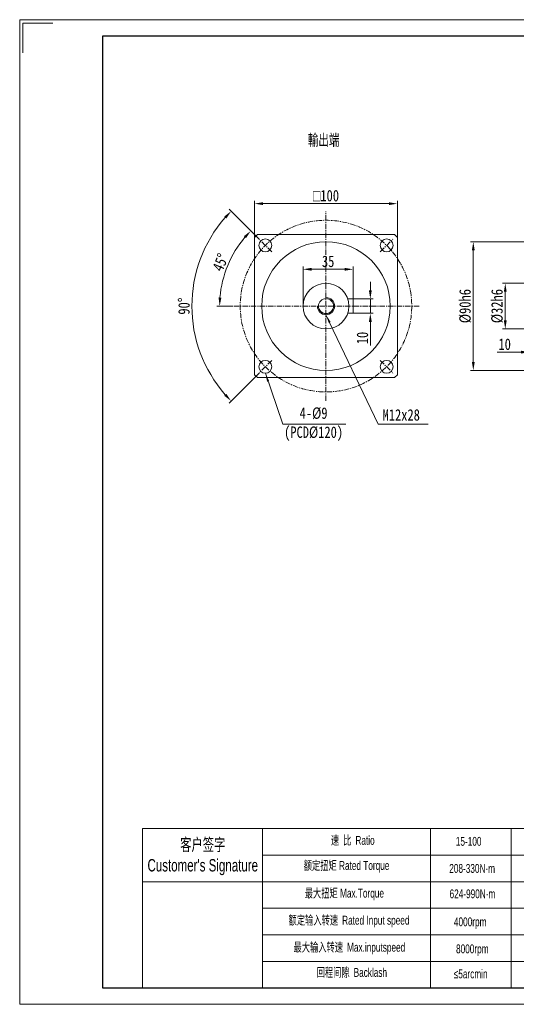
# Model space of a CAD drawing. Header units: millimetres. Extents: x 6092 to 7065, y -259 to 430.
# Tile 1 of 3: x 6092 to 6439, y -259 to 430. Entities that reach past the tile are written whole.
import ezdxf

# ---------------------------------------------------------------- set-up
doc = ezdxf.new("R2010")
doc.units = ezdxf.units.MM
doc.linetypes.add('CENTER', pattern=[2, 1.25, -0.25, 0.25, -0.25])
doc.layers.get('0').update_dxf_attribs({"lineweight": 0})
for name, color, linetype, lineweight in [('3中心线层', 1, 'CENTER', 18), ('7标注层', 4, 'Continuous', 18), ('CAXA0', 7, 'Continuous', 70), ('SLD-0', 7, 'Continuous', 18), ('图框_外框线', 7, 'Continuous', 18)]:
    doc.layers.add(name, color=color, linetype=linetype, lineweight=lineweight)
doc.styles.get("Standard").update_dxf_attribs({"font": 'txt', "width": 0.707})
doc.styles.add('TH_GBDIM', font='txt', dxfattribs={"width": 0.8})
doc.styles.add('标准', font='arial.ttf', dxfattribs={"width": 0.667})
doc.dimstyles.new('TH_GBDIM', dxfattribs={"dimtxt": 8, "dimasz": 6, "dimexe": 2, "dimexo": 0, "dimgap": 1.5, "dimtad": 1, "dimdec": 0, "dimzin": 0, "dimdsep": 46, "dimtxsty": 'TH_GBDIM', "dimcen": 2.5, "dimdle": 12, "dimclrd": 3, "dimclre": 3, "dimclrt": 3, "dimadec": 0, "dimazin": 0, "dimtfac": 0.714286, "dimtdec": 0, "dimtmove": 0, "dimatfit": 3, "dimfxl": 1, "dimtolj": 1, "dimarcsym": 0})

# ---------------------------------------------------------------- blocks, each defined once
blk = doc.blocks.new('*X2')
at = {"linetype": 'Continuous', "transparency": 16777216}
for points in [[(6430.36, 239.48), (6432.36, 239.48), (6431.36, 245.48)], [(6430.36, 219.48), (6432.36, 219.48), (6431.36, 213.48)]]:
    blk.add_hatch(color=3, dxfattribs=at).paths.add_polyline_path(points, flags=0)
at = {"color": 3, "linetype": 'Continuous', "transparency": 16777216}
for p, q in [((6448.27, 245.48), (6429.36, 245.48)), ((6431.36, 239.48), (6431.36, 219.48)), ((6448.27, 213.48), (6429.36, 213.48))]:
    blk.add_line(p, q, dxfattribs=at)
at = {"color": 3, "linetype": 'Continuous', "lineweight": 15, "transparency": 16777216, "insert": (6425.71, 229.48), "char_height": 8, "width": 44.16, "attachment_point": 5, "rotation": 90, "style": 'TH_GBDIM'}
blk.add_mtext('%%C32h6', dxfattribs=at)
blk = doc.blocks.new('*X10')
at = {"linetype": 'Continuous', "transparency": 16777216}
for points in [[(6442.27, 198.29), (6442.27, 196.29), (6448.27, 197.29)], [(6464.27, 198.29), (6464.27, 196.29), (6458.27, 197.29)]]:
    blk.add_hatch(color=3, dxfattribs=at).paths.add_polyline_path(points, flags=0)
at = {"color": 3, "linetype": 'Continuous', "transparency": 16777216}
for p, q in [((6458.27, 229.48), (6458.27, 195.29)), ((6448.27, 213.48), (6448.27, 195.29)), ((6442.27, 197.29), (6425.66, 197.29)), ((6458.27, 197.29), (6448.27, 197.29)), ((6464.27, 197.29), (6470.27, 197.29))]:
    blk.add_line(p, q, dxfattribs=at)
at = {"color": 3, "linetype": 'Continuous', "lineweight": 15, "transparency": 16777216, "insert": (6430.96, 202.79), "char_height": 8, "width": 15.2178, "attachment_point": 5, "style": 'TH_GBDIM'}
blk.add_mtext('10', dxfattribs=at)
blk = doc.blocks.new('*X13')
at = {"linetype": 'Continuous', "transparency": 16777216}
for points in [[(6408, 268.48), (6410, 268.48), (6409, 274.48)], [(6408, 190.48), (6410, 190.48), (6409, 184.48)]]:
    blk.add_hatch(color=3, dxfattribs=at).paths.add_polyline_path(points, flags=0)
at = {"color": 3, "linetype": 'Continuous', "transparency": 16777216}
for p, q in [((6528.27, 274.48), (6407, 274.48)), ((6409, 268.48), (6409, 190.48)), ((6528.27, 184.48), (6407, 184.48))]:
    blk.add_line(p, q, dxfattribs=at)
at = {"color": 3, "linetype": 'Continuous', "lineweight": 15, "transparency": 16777216, "insert": (6403.35, 229.48), "char_height": 8, "width": 44.16, "attachment_point": 5, "rotation": 90, "style": 'TH_GBDIM'}
blk.add_mtext('%%C90h6', dxfattribs=at)
blk = doc.blocks.new('*X14')
at = {"linetype": 'Continuous', "transparency": 16777216}
for points in [[(6261.92, 302.1), (6261.92, 300.1), (6255.92, 301.1)], [(6349.92, 302.1), (6349.92, 300.1), (6355.92, 301.1)]]:
    blk.add_hatch(color=3, dxfattribs=at).paths.add_polyline_path(points, flags=0)
at = {"color": 3, "linetype": 'Continuous', "transparency": 16777216}
for p, q in [((6255.92, 277.48), (6255.92, 303.1)), ((6355.92, 277.48), (6355.92, 303.1)), ((6261.92, 301.1), (6349.92, 301.1))]:
    blk.add_line(p, q, dxfattribs=at)
at = {"color": 3, "linetype": 'Continuous', "lineweight": 15, "transparency": 16777216, "insert": (6305.92, 306.65), "char_height": 8, "width": 40.5156, "attachment_point": 5, "style": 'TH_GBDIM'}
blk.add_mtext('{\\fgdt|b0|i0|c134|p2;o}100', dxfattribs=at)
blk = doc.blocks.new('*X15')
at = {"linetype": 'Continuous', "lineweight": 15}
blk.add_hatch(color=3, dxfattribs=at).paths.add_polyline_path([(-56.41, 35.57), (-53.76, 30.14), (-55.18, 29.65)], flags=0)
at = {"color": 3, "linetype": 'Continuous', "lineweight": 15}
for p, q in [((-56.41, 35.57), (-44.27, 0)), ((-44.27, 0), (0, 0)), ((0, 0), (0, 0))]:
    blk.add_line(p, q, dxfattribs=at)
blk = doc.blocks.new('*X21')
at = {"linetype": 'Continuous', "transparency": 16777216}
for points in [[(6248.5, 278.36), (6249.97, 277.01), (6253.3, 282.1)], [(6232.75, 235.43), (6230.75, 235.51), (6231.51, 229.48)]]:
    blk.add_hatch(color=3, dxfattribs=at).paths.add_polyline_path(points, flags=0)
at = {"color": 3, "linetype": 'Continuous', "transparency": 16777216}
for p, q in [((6259.08, 276.32), (6251.89, 283.51)), ((6240.68, 229.48), (6229.51, 229.48))]:
    blk.add_line(p, q, dxfattribs=at)
blk.add_arc((6305.92, 229.48), 74.41, 139.62101, 175.37899, dxfattribs=at)
at = {"color": 3, "linetype": 'Continuous', "lineweight": 15, "transparency": 16777216, "insert": (6232.09, 260.06), "char_height": 8, "width": 24.6915, "attachment_point": 5, "rotation": 67.5, "style": 'TH_GBDIM'}
blk.add_mtext('45%%D', dxfattribs=at)
blk = doc.blocks.new('*X22')
at = {"linetype": 'Continuous', "transparency": 16777216}
for points in [[(6234.73, 292.14), (6236.19, 290.77), (6239.57, 295.83)], [(6236.19, 168.18), (6234.73, 166.81), (6239.57, 163.12)]]:
    blk.add_hatch(color=3, dxfattribs=at).paths.add_polyline_path(points, flags=0)
at = {"color": 3, "linetype": 'Continuous', "transparency": 16777216}
for p, q in [((6259.08, 276.32), (6238.15, 297.25)), ((6259.08, 182.63), (6238.15, 161.71))]:
    blk.add_line(p, q, dxfattribs=at)
blk.add_arc((6305.92, 229.48), 93.84, 138.66397, 221.33603, dxfattribs=at)
at = {"color": 3, "linetype": 'Continuous', "lineweight": 15, "transparency": 16777216, "insert": (6206.58, 229.48), "char_height": 8, "width": 24.0356, "attachment_point": 5, "rotation": 90, "style": 'TH_GBDIM'}
blk.add_mtext('90%%D', dxfattribs=at)
blk = doc.blocks.new('*X25')
at = {"linetype": 'Continuous', "lineweight": 15}
blk.add_hatch(color=3, dxfattribs=at).paths.add_polyline_path([(-71.47, 76.53), (-68.21, 71.44), (-69.57, 70.79)], flags=0)
at = {"color": 3, "linetype": 'Continuous', "lineweight": 15}
for p, q in [((-71.47, 76.53), (-35, 0)), ((-35, 0), (0, 0)), ((0, 0), (0, 0))]:
    blk.add_line(p, q, dxfattribs=at)
blk = doc.blocks.new('*X26')
at = {"linetype": 'Continuous', "lineweight": -2, "transparency": 16777216}
for points in [[(6335.95, 240.48), (6337.95, 240.48), (6336.95, 234.48)], [(6335.95, 218.48), (6337.95, 218.48), (6336.95, 224.48)]]:
    blk.add_hatch(color=3, dxfattribs=at).paths.add_polyline_path(points, flags=0)
at = {"color": 3, "linetype": 'Continuous', "transparency": 16777216}
for p, q in [((6336.95, 240.48), (6336.95, 246.48)), ((6324.92, 234.48), (6338.95, 234.48)), ((6336.95, 234.48), (6336.95, 224.48)), ((6324.92, 224.48), (6338.95, 224.48)), ((6336.95, 218.48), (6336.95, 201.87))]:
    blk.add_line(p, q, dxfattribs=at)
at = {"color": 3, "linetype": 'Continuous', "lineweight": 15, "transparency": 16777216, "insert": (6331.45, 207.17), "char_height": 8, "width": 15.7333, "attachment_point": 5, "rotation": 90, "style": 'TH_GBDIM'}
blk.add_mtext('10', dxfattribs=at)
blk = doc.blocks.new('*X27')
at = {"linetype": 'Continuous', "lineweight": -2, "transparency": 16777216}
for points in [[(6295.92, 256.22), (6295.92, 254.22), (6289.92, 255.22)], [(6318.92, 256.22), (6318.92, 254.22), (6324.92, 255.22)]]:
    blk.add_hatch(color=3, dxfattribs=at).paths.add_polyline_path(points, flags=0)
at = {"color": 3, "linetype": 'Continuous', "transparency": 16777216}
for p, q in [((6289.92, 229.48), (6289.92, 257.22)), ((6318.92, 255.22), (6295.92, 255.22)), ((6324.92, 234.48), (6324.92, 257.22))]:
    blk.add_line(p, q, dxfattribs=at)
at = {"color": 3, "linetype": 'Continuous', "lineweight": 15, "transparency": 16777216, "insert": (6307.42, 260.72), "char_height": 8, "width": 16, "attachment_point": 5, "style": 'TH_GBDIM'}
blk.add_mtext('35', dxfattribs=at)

msp = doc.modelspace()

# ---------------------------------------------------------------- linework, layer by layer
at = {"color": 7, "linetype": 'Continuous', "lineweight": 15}
for p, q in [((6257.92, 279.48), (6255.92, 277.48)), ((6255.92, 181.48), (6255.92, 277.48)), ((6257.92, 279.48), (6353.92, 279.48)), ((6327.61, 279.48), (6353.92, 279.48)), ((6355.92, 277.48), (6353.92, 279.48)), ((6355.92, 277.48), (6355.92, 181.48)), ((6321.12, 234.48), (6324.92, 234.48)), ((6324.92, 234.48), (6324.92, 224.48)), ((6324.92, 224.48), (6321.12, 224.48)), ((6255.92, 181.48), (6257.92, 179.48)), ((6353.92, 179.48), (6257.92, 179.48)), ((6353.92, 179.48), (6327.61, 179.48)), ((6353.92, 179.48), (6355.92, 181.48))]:
    msp.add_line(p, q, dxfattribs=at)
for p, q in [((6261.52, -135.81), (6261.52, -247.09)), ((6378.97, -135.81), (6378.97, -247.09))]:
    msp.add_line(p, q)
for centre, radius in [((6263.5, 271.9), 4.5), ((6348.35, 271.9), 4.5), ((6305.92, 229.48), 45), ((6305.92, 229.48), 16), ((6305.92, 229.48), 5.25), ((6263.5, 187.05), 4.5), ((6348.35, 187.05), 4.5)]:
    msp.add_circle(centre, radius, dxfattribs=at)
at = {"layer": '3中心线层', "ltscale": 3}
for p, q in [((6305.92, 163.23), (6305.92, 295.73)), ((6267.92, 267.48), (6259.08, 276.32)), ((6343.93, 267.48), (6352.77, 276.32)), ((6371.16, 229.48), (6240.68, 229.48)), ((6267.92, 191.47), (6259.08, 182.63)), ((6343.93, 191.47), (6352.77, 182.63))]:
    msp.add_line(p, q, dxfattribs=at)
msp.add_circle((6305.92, 229.48), 60, dxfattribs=at)
at = {"layer": '7标注层', "color": 0}
msp.add_line((6177.59, -135.81), (6177.59, -247.07), dxfattribs=at)
at = {"layer": '7标注层'}
msp.add_arc((6305.92, 229.48), 6, 180, 90, dxfattribs=at)
at = {"layer": 'SLD-0'}
msp.add_line((6435.56, -135.81), (6435.56, -247.05), dxfattribs=at)
at = {"layer": '图框_外框线'}
for p, q in [((6177.59, -135.81), (7053.46, -135.81)), ((6261.52, -154.38), (6753.78, -154.38)), ((6177.59, -172.94), (7053.46, -172.94)), ((6261.52, -191.5), (7053.46, -191.5)), ((6261.52, -210.06), (7053.46, -210.06)), ((6261.52, -228.63), (7053.46, -228.63))]:
    msp.add_line(p, q, dxfattribs=at)
at = {"layer": '图框_外框线', "color": 3}
msp.add_lwpolyline([(6091.6, -258.66), (7065.05, -258.66), (7065.05, 429.72), (6091.6, 429.72)], close=True, dxfattribs=at)
msp.add_lwpolyline([(6093.91, 406.54), (6093.91, 427.4), (6114.77, 427.4)], dxfattribs=at)
at = {"layer": '图框_外框线', "color": 3, "lineweight": 25}
msp.add_lwpolyline([(6149.54, -247.07), (7053.46, -247.07), (7053.46, 418.13), (6149.54, 418.13)], close=True, dxfattribs=at)

# ---------------------------------------------------------------- block references
at = {"color": 7, "linetype": 'Continuous', "lineweight": 15}
for name, p in [('*X25', (6377.39, 146.95)), ('*X15', (6319.91, 146.98))]:
    msp.add_blockref(name, p, dxfattribs=at)

# ---------------------------------------------------------------- texts
at = {"color": 3, "insert": (6304.27, 345.23), "char_height": 8, "width": 46.882, "attachment_point": 5}
msp.add_mtext('輸出端', dxfattribs=at)
at = {"layer": 'CAXA0', "color": 3, "linetype": 'Continuous', "char_height": 8, "attachment_point": 5, "style": 'TH_GBDIM'}
for s, insert, width in [('4-%%C9\\P(PCD%%C120)', (6297.24, 146.94), 73.9556), ('M12x28', (6358.57, 153.35), 53.3333)]:
    msp.add_mtext(s, dxfattribs=dict(at, insert=insert, width=width))
at = {"layer": 'SLD-0', "color": 1, "insert": (6620.13, -104.13), "char_height": 8, "width": 364.9531, "attachment_point": 2, "line_spacing_factor": 1.15057, "style": '标准'}
msp.add_mtext('{\\fSimSun|b1|i0|c0|p34;\\T1.1;  \\fSimSun|b1|i0|c134|p34;\\H1.375x;注：输入尺寸依据各品牌伺服马达或步进马达可以有所变动。}', dxfattribs=at)
at = {"layer": 'SLD-0', "color": 1, "attachment_point": 2, "style": '标准'}
for s, insert, char_height, width in [("{\\fSimSun|b0|i0|c134|p2;客户签字}\\PCustomer's Signature", (6219.7, -142.68), 8.6625, 107.7624), ('{\\fSimSun|b0|i0|c134|p2;速 比 }Ratio', (6324.65, -140.92), 6.1875, 50.5575), ('15-100', (6405.74, -141.63), 6.188, 26.308), ('{\\fSimSun|b0|i0|c134|p2;额定扭矩} Rated Torque', (6320.3, -158.52), 6.1875, 69.4784), ('208-330N·m', (6408.19, -160.55), 6.188, 26.308), ('{\\fSimSun|b0|i0|c134|p2;最大扭矩} Max.Torque', (6318.78, -177.86), 6.1875, 79.9173), ('624-990N·m', (6408.41, -178.32), 6.188, 33.0761), ('{\\fSimSun|b0|i0|c134|p2;额定输入转速 }Rated Input speed', (6322.04, -196.77), 6.1875, 113.8443), ('4000rpm', (6406.81, -197.89), 6.188, 26.308), ('{\\fSimSun|b0|i0|c134|p2;最大输入转速 }Max.inputspeed ', (6322.26, -215.67), 6.1875, 104.7101), ('8000rpm', (6408.29, -216.79), 6.188, 47.4856), ('{\\fSimSun|b0|i0|c134|p2;回程间隙 }Backlash', (6324, -233.27), 6.1875, 50.5575), ('≤5arcmin ', (6407.15, -234.3), 6.188, 26.308)]:
    msp.add_mtext(s, dxfattribs=dict(at, insert=insert, char_height=char_height, width=width))

# ---------------------------------------------------------------- dimensions: what is measured, and where the dimension line sits
at = {"color": 7, "linetype": 'Continuous', "lineweight": 15}
for base, p1, p2, text, picture, middle in [((6355.92, 301.1), (6255.92, 277.48), (6355.92, 277.48), '{\\fgdt|b0|i0|c134|p2;o}100', '*X14', (6305.92, 306.65)), ((6448.27, 197.29), (6458.27, 229.48), (6448.27, 213.48), '10', '*X10', (6430.96, 202.79))]:
    dim = msp.add_linear_dim(base=base, p1=p1, p2=p2, text=text, dimstyle='TH_GBDIM', override={"dimsah": 1, "dimtzin": 0}, dxfattribs=at)
    dim.commit()
    dim.dimension.update_dxf_attribs({"geometry": picture, "text_midpoint": middle})
for base, line2, picture, middle in [((6212.08, 229.48), ((6267.92, 191.47), (6259.08, 182.63)), '*X22', (6206.58, 229.48)), ((6237.17, 257.95), ((6371.16, 229.48), (6240.68, 229.48)), '*X21', (6232.09, 260.06))]:
    dim = msp.add_angular_dim_2l(base=base, line1=((6267.92, 267.48), (6259.08, 276.32)), line2=line2, dimstyle='TH_GBDIM', override={"dimtad": 1, "dimtih": 0, "dimtoh": 0, "dimsah": 1, "dimtzin": 0}, dxfattribs=at)
    dim.commit()
    dim.dimension.update_dxf_attribs({"geometry": picture, "text_midpoint": middle})
for base, p1, p2, text, picture, middle in [((6409, 184.48), (6528.27, 274.48), (6528.27, 184.48), '%%C90h6', '*X13', (6403.35, 229.48)), ((6431.36, 213.48), (6448.27, 245.48), (6448.27, 213.48), '%%C32h6', '*X2', (6425.71, 229.48))]:
    dim = msp.add_linear_dim(base=base, p1=p1, p2=p2, angle=270, text=text, dimstyle='TH_GBDIM', override={"dimsah": 1, "dimtzin": 0}, dxfattribs=at)
    dim.commit()
    dim.dimension.update_dxf_attribs({"geometry": picture, "text_midpoint": middle})
dim = msp.add_linear_dim(base=(6289.92, 255.22), p1=(6324.92, 234.48), p2=(6289.92, 229.48), dimstyle='TH_GBDIM', override={"dimsah": 1, "dimtzin": 0}, dxfattribs=at)
dim.commit()
dim.dimension.update_dxf_attribs({"geometry": '*X27', "text_midpoint": (6307.42, 260.72)})
dim = msp.add_linear_dim(base=(6336.95, 224.48), p1=(6324.92, 234.48), p2=(6324.92, 224.48), angle=270, dimstyle='TH_GBDIM', override={"dimsah": 1, "dimtzin": 0}, dxfattribs=at)
dim.commit()
dim.dimension.update_dxf_attribs({"geometry": '*X26', "text_midpoint": (6331.45, 207.17)})

doc.saveas('drawing.dxf')
